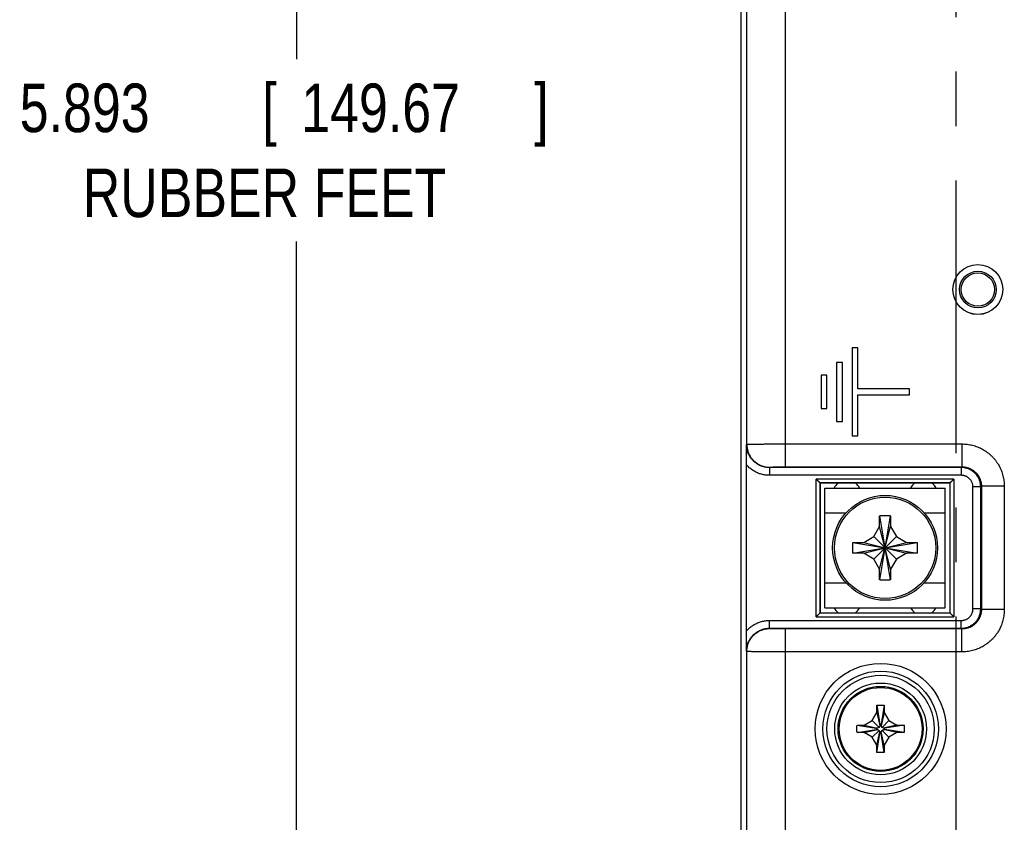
# Model space of a CAD drawing. Header units: inches. Extents: x 0 to 34, y 0 to 22.
# Tile 42 of 49: x 18.9 to 21.5, y 12.7 to 14.8. Entities that reach past the tile are written whole.
import ezdxf

# ---------------------------------------------------------------- set-up
doc = ezdxf.new("R2010")
doc.units = ezdxf.units.IN
doc.header["$LTSCALE"] = 1.87
doc.header["$MEASUREMENT"] = 0
doc.linetypes.add('CENTER', pattern=[0.6, 0.375, -0.075, 0.075, -0.075])
doc.layers.get('0').update_dxf_attribs({"linetype": 'CONTINUOUS'})
doc.layers.add('DEFAULT_1', color=7, linetype='CENTER')
doc.layers.add('DIMENSIONS', color=7, linetype='CONTINUOUS')
doc.styles.get("Standard").update_dxf_attribs({"font": 'txt', "width": 0.8})
doc.dimstyles.new('DIMSTYLE_1', dxfattribs={"dimtxt": 0.125, "dimasz": 0.1875, "dimexe": 0.18, "dimexo": 0.0625, "dimgap": 0.09, "dimtad": 0, "dimtih": 1, "dimtoh": 1, "dimdec": 3, "dimzin": 4, "dimdsep": 46, "dimtxsty": 'STANDARD', "dimblk": '_FILLED', "dimblk1": '_FILLED', "dimblk2": '_FILLED', "dimcen": 0.09, "dimadec": 0, "dimazin": 0, "dimtp": 0.01, "dimtm": 0.01, "dimtfac": 1, "dimtdec": 3, "dimtofl": 0, "dimtmove": 0, "dimatfit": 3, "dimldrblk": '_FILLED', "dimfxl": 1, "dimtolj": 1, "dimtzin": 4, "dimarcsym": 0})

# ---------------------------------------------------------------- blocks, each defined once
blk = doc.blocks.new('_FILLED')
at = {"color": 0, "linetype": 'BYBLOCK'}
blk.add_solid([(0, 0), (-1, 0.167), (-1, -0.167)], dxfattribs=at)
blk = doc.blocks.new('*D5')
at = {"layer": 'DIMENSIONS', "color": 2, "linetype": 'CONTINUOUS'}
for p, q in [((21.1698, 17.3466), (19.5333, 17.3466)), ((19.6583, 17.3466), (19.6583, 14.7115)), ((19.6583, 11.454), (19.6583, 14.2427)), ((21.1698, 11.454), (19.5333, 11.454))]:
    blk.add_line(p, q, dxfattribs=at)
at = {"layer": 'DIMENSIONS', "color": 2, "linetype": 'CONTINUOUS', "xscale": 0.1875, "yscale": 0.1875, "zscale": 0.1875}
for p, rotation in [((19.6583, 17.3466), 90), ((19.6583, 11.454), 270)]:
    blk.add_blockref('_FILLED', p, dxfattribs=dict(at, rotation=rotation))
at = {"layer": 'DIMENSIONS', "color": 2, "linetype": 'CONTINUOUS', "width": 0.8}
for s, p in [('[', (19.5708, 14.524)), (']', (20.2708, 14.524)), ('5.893', (18.9458, 14.524)), ('149.67', (19.6708, 14.524)), ('RUBBER FEET', (19.1083, 14.3052))]:
    blk.add_text(s, height=0.125, dxfattribs=at).set_placement(p)

msp = doc.modelspace()

# ---------------------------------------------------------------- linework, layer by layer
at = {"color": 7, "linetype": 'CONTINUOUS'}
for p, q in [((20.804, 12.5582), (20.804, 15.1158)), ((20.8185, 13.7205), (20.8185, 15.1206)), ((20.9184, 13.6626), (20.9184, 15.1215)), ((21.0897, 13.9685), (21.0897, 13.7425)), ((21.1047, 13.9685), (21.0897, 13.9685)), ((21.1047, 13.863), (21.1047, 13.9685)), ((21.0497, 13.9315), (21.0497, 13.7795)), ((21.0647, 13.9315), (21.0497, 13.9315)), ((21.0647, 13.7795), (21.0647, 13.9315)), ((21.0097, 13.8985), (21.0097, 13.8125)), ((21.0247, 13.8985), (21.0097, 13.8985)), ((21.0247, 13.8125), (21.0247, 13.8985)), ((21.2374, 13.863), (21.1047, 13.863)), ((21.1047, 13.7425), (21.1047, 13.848)), ((21.1047, 13.848), (21.2374, 13.848)), ((21.2374, 13.848), (21.2374, 13.863)), ((21.0097, 13.8125), (21.0247, 13.8125)), ((21.0497, 13.7795), (21.0647, 13.7795)), ((20.8177, 13.7197), (20.8185, 13.7205)), ((20.9184, 13.7216), (21.3726, 13.7216)), ((21.0897, 13.7425), (21.1047, 13.7425)), ((21.3726, 13.7216), (21.3726, 13.6626)), ((20.8172, 13.2401), (20.8172, 13.6678)), ((20.8767, 13.6608), (20.8774, 13.6615)), ((20.8767, 13.6608), (20.8767, 13.6408)), ((21.3708, 13.6608), (20.8767, 13.6608)), ((20.9184, 13.6626), (21.3726, 13.6626)), ((21.3726, 13.6626), (21.3708, 13.6608)), ((21.3708, 13.6608), (21.3708, 13.6408)), ((20.8171, 13.6213), (20.8172, 13.6213)), ((21.3708, 13.6408), (20.8767, 13.6408)), ((20.9971, 13.2768), (20.9971, 13.6311)), ((21.3514, 13.6311), (20.9971, 13.6311)), ((21.0071, 13.6211), (21.0075, 13.6207)), ((21.0071, 13.2868), (21.0071, 13.6211)), ((21.3414, 13.6211), (21.0071, 13.6211)), ((21.0075, 13.6207), (21.0075, 13.2872)), ((21.341, 13.6207), (21.0075, 13.6207)), ((21.341, 13.6207), (21.3414, 13.6211)), ((21.341, 13.6207), (21.341, 13.2872)), ((21.3414, 13.6211), (21.3414, 13.2868)), ((21.3514, 13.6311), (21.3514, 13.2768)), ((21.0195, 13.3001), (21.0195, 13.6081)), ((21.0195, 13.6081), (21.3295, 13.6081)), ((21.3295, 13.3001), (21.3295, 13.6081)), ((21.4008, 13.2971), (21.4008, 13.6108)), ((21.4208, 13.6108), (21.4008, 13.6108)), ((21.4226, 13.6126), (21.4208, 13.6108)), ((21.4208, 13.2971), (21.4208, 13.6108)), ((21.4226, 13.6126), (21.4226, 13.2953)), ((21.4816, 13.6126), (21.4226, 13.6126)), ((21.4816, 13.6126), (21.4816, 13.2953)), ((21.0195, 13.5441), (21.0739, 13.5441)), ((21.2752, 13.5441), (21.3295, 13.5441)), ((21.1605, 13.5091), (21.1605, 13.5359)), ((21.1885, 13.3714), (21.1606, 13.5368)), ((21.1606, 13.3714), (21.1885, 13.5368)), ((21.1885, 13.5359), (21.1885, 13.5091)), ((21.1455, 13.4831), (21.1605, 13.5091)), ((21.1885, 13.3991), (21.1605, 13.5091)), ((21.1605, 13.3991), (21.1885, 13.5091)), ((21.1885, 13.5091), (21.2035, 13.4831)), ((21.0918, 13.4681), (21.2572, 13.4402)), ((21.0918, 13.4402), (21.2572, 13.4681)), ((21.0927, 13.4681), (21.1195, 13.4681)), ((21.1195, 13.4681), (21.1455, 13.4831)), ((21.1195, 13.4681), (21.2295, 13.4401)), ((21.1195, 13.4401), (21.2295, 13.4681)), ((21.1455, 13.4831), (21.2035, 13.4251)), ((21.1455, 13.4251), (21.2035, 13.4831)), ((21.2035, 13.4831), (21.2295, 13.4681)), ((21.2295, 13.4681), (21.2563, 13.4681)), ((21.1195, 13.4401), (21.0927, 13.4401)), ((21.1455, 13.4251), (21.1195, 13.4401)), ((21.2295, 13.4401), (21.2035, 13.4251)), ((21.2563, 13.4401), (21.2295, 13.4401)), ((21.1605, 13.3991), (21.1455, 13.4251)), ((21.2035, 13.4251), (21.1885, 13.3991)), ((21.1605, 13.3723), (21.1605, 13.3991)), ((21.1885, 13.3991), (21.1885, 13.3723)), ((21.0195, 13.3641), (21.0739, 13.3641)), ((21.2752, 13.3641), (21.3295, 13.3641)), ((21.0195, 13.3001), (21.3295, 13.3001)), ((21.4208, 13.2971), (21.4008, 13.2971)), ((21.4226, 13.2953), (21.4208, 13.2971)), ((21.4816, 13.2953), (21.4226, 13.2953)), ((20.8171, 13.2866), (20.8172, 13.2866)), ((20.8767, 13.2471), (20.8767, 13.2671)), ((20.8767, 13.2671), (21.3708, 13.2671)), ((20.9971, 13.2768), (21.3514, 13.2768)), ((21.0075, 13.2872), (21.0071, 13.2868)), ((21.0071, 13.2868), (21.3414, 13.2868)), ((21.0075, 13.2872), (21.341, 13.2872)), ((21.341, 13.2872), (21.3414, 13.2868)), ((21.3708, 13.2471), (21.3708, 13.2671)), ((20.8774, 13.2464), (20.8767, 13.2471)), ((20.8767, 13.2471), (21.3708, 13.2471)), ((20.9184, 12.3724), (20.9184, 13.2453)), ((21.3726, 13.2453), (20.9184, 13.2453)), ((21.3726, 13.2453), (21.3708, 13.2471)), ((21.3726, 13.1863), (21.3726, 13.2453)), ((20.8185, 13.1874), (20.8177, 13.1881)), ((20.8185, 12.4325), (20.8185, 13.1874)), ((21.3726, 13.1863), (20.9184, 13.1863)), ((21.1535, 13.0301), (21.1535, 13.0484)), ((21.1536, 13.049), (21.1613, 12.9992)), ((21.1725, 13.049), (21.1648, 12.9992)), ((21.1725, 13.0484), (21.1725, 13.0301)), ((21.121, 12.9976), (21.1416, 13.0095)), ((21.1416, 13.0095), (21.1535, 13.0301)), ((21.1416, 13.0095), (21.1591, 12.992)), ((21.1535, 13.0301), (21.1613, 12.9958)), ((21.1725, 13.0301), (21.1648, 12.9958)), ((21.1844, 13.0095), (21.1669, 12.992)), ((21.1725, 13.0301), (21.1844, 13.0095)), ((21.1844, 13.0095), (21.205, 12.9976)), ((21.1022, 12.9976), (21.1519, 12.9898)), ((21.1022, 12.9786), (21.1519, 12.9864)), ((21.1028, 12.9976), (21.121, 12.9976)), ((21.121, 12.9976), (21.1554, 12.9898)), ((21.121, 12.9786), (21.1554, 12.9864)), ((21.1416, 12.9667), (21.1591, 12.9842)), ((21.1519, 12.9898), (21.1519, 12.9864)), ((21.1554, 12.9898), (21.1519, 12.9898)), ((21.1519, 12.9864), (21.1554, 12.9864)), ((21.1591, 12.992), (21.1554, 12.9898)), ((21.1554, 12.9864), (21.1591, 12.9842)), ((21.1613, 12.9958), (21.1591, 12.992)), ((21.1591, 12.9842), (21.1613, 12.9804)), ((21.1613, 12.9992), (21.1613, 12.9958)), ((21.1648, 12.9992), (21.1613, 12.9992)), ((21.1648, 12.9958), (21.1648, 12.9992)), ((21.1669, 12.992), (21.1648, 12.9958)), ((21.1648, 12.9804), (21.1669, 12.9842)), ((21.1707, 12.9898), (21.1669, 12.992)), ((21.1669, 12.9842), (21.1707, 12.9864)), ((21.1844, 12.9667), (21.1669, 12.9842)), ((21.205, 12.9976), (21.1707, 12.9898)), ((21.1742, 12.9898), (21.1707, 12.9898)), ((21.205, 12.9786), (21.1707, 12.9864)), ((21.1707, 12.9864), (21.1742, 12.9864)), ((21.2239, 12.9976), (21.1742, 12.9898)), ((21.1742, 12.9864), (21.1742, 12.9898)), ((21.2239, 12.9786), (21.1742, 12.9864)), ((21.205, 12.9976), (21.2233, 12.9976)), ((21.121, 12.9786), (21.1028, 12.9786)), ((21.1416, 12.9667), (21.121, 12.9786)), ((21.1535, 12.9461), (21.1416, 12.9667)), ((21.1535, 12.9461), (21.1613, 12.9804)), ((21.1536, 12.9273), (21.1613, 12.977)), ((21.1613, 12.9804), (21.1613, 12.977)), ((21.1613, 12.977), (21.1648, 12.977)), ((21.1725, 12.9461), (21.1648, 12.9804)), ((21.1648, 12.977), (21.1648, 12.9804)), ((21.1725, 12.9273), (21.1648, 12.977)), ((21.1844, 12.9667), (21.1725, 12.9461)), ((21.205, 12.9786), (21.1844, 12.9667)), ((21.2233, 12.9786), (21.205, 12.9786)), ((21.1535, 12.9278), (21.1535, 12.9461)), ((21.1725, 12.9461), (21.1725, 12.9278))]:
    msp.add_line(p, q, dxfattribs=at)
for centre, radius in [((21.4135, 14.1188), 0.0642), ((21.4135, 14.1188), 0.0641), ((21.4135, 14.1188), 0.0472), ((21.4135, 14.1188), 0.0429), ((21.1745, 13.4541), 0.135), ((21.1745, 13.4541), 0.1304), ((21.163, 12.9881), 0.1687), ((21.163, 12.9881), 0.1487), ((21.163, 12.9881), 0.1381), ((21.163, 12.9881), 0.1181), ((21.163, 12.9881), 0.1095), ((21.163, 12.9881), 0.1067)]:
    msp.add_circle(centre, radius, dxfattribs=at)
for centre, start, end in [((21.076, 13.5921), 128.4068, 154.001), ((21.076, 13.5921), 26.0229, 51.5893), ((21.273, 13.5921), 128.4107, 153.9771), ((21.273, 13.5921), 25.999, 51.5932), ((21.076, 13.3161), 205.999, 232.446), ((21.076, 13.3161), 307.5938, 333.9771), ((21.273, 13.3161), 206.0229, 232.4062), ((21.273, 13.3161), 307.554, 334.001)]:
    msp.add_arc(centre, 0.0365, start, end, dxfattribs=at)
for points, knots in [([(20.8172, 13.6678), (20.8172, 13.6691), (20.8172, 13.6717), (20.8172, 13.6758), (20.8172, 13.6804), (20.8173, 13.6854), (20.8173, 13.691), (20.8174, 13.6972), (20.8175, 13.7041), (20.8176, 13.7117), (20.8177, 13.717), (20.8177, 13.7197)], [0, 0, 0, 0, 0.072936, 0.152345, 0.239213, 0.335068, 0.441929, 0.561405, 0.694246, 0.840652, 1, 1, 1, 1]), ([(20.8767, 13.6608), (20.8753, 13.6608), (20.8725, 13.6609), (20.8683, 13.6613), (20.8641, 13.6621), (20.86, 13.6631), (20.856, 13.6644), (20.8521, 13.6661), (20.8484, 13.6679), (20.8447, 13.6701), (20.8413, 13.6725), (20.838, 13.6751), (20.8349, 13.678), (20.8321, 13.6811), (20.8294, 13.6844), (20.827, 13.6878), (20.8249, 13.6914), (20.823, 13.6952), (20.8214, 13.6991), (20.82, 13.7031), (20.819, 13.7072), (20.8182, 13.7113), (20.8178, 13.7155), (20.8177, 13.7183), (20.8177, 13.7197)], [0, 0, 0, 0, 0.045516, 0.090979, 0.136435, 0.181926, 0.227411, 0.272851, 0.318303, 0.363789, 0.409181, 0.454533, 0.499976, 0.545436, 0.590828, 0.636248, 0.681732, 0.727209, 0.772668, 0.818137, 0.863633, 0.909105, 0.954536, 1, 1, 1, 1]), ([(20.8185, 13.7205), (20.8186, 13.7206), (20.819, 13.7206), (20.8197, 13.7207), (20.8209, 13.7207), (20.8225, 13.7208), (20.8245, 13.7208), (20.8269, 13.7209), (20.8297, 13.721), (20.8328, 13.721), (20.8363, 13.7211), (20.8401, 13.7211), (20.8443, 13.7212), (20.8487, 13.7212), (20.8535, 13.7213), (20.8585, 13.7213), (20.8638, 13.7214), (20.8692, 13.7214), (20.8749, 13.7214), (20.8808, 13.7215), (20.8868, 13.7215), (20.893, 13.7215), (20.8993, 13.7215), (20.9056, 13.7215), (20.912, 13.7215), (20.9163, 13.7216), (20.9184, 13.7216)], [0, 0, 0, 0, 0.003822, 0.011744, 0.023734, 0.039742, 0.059739, 0.083653, 0.111337, 0.142684, 0.177601, 0.215953, 0.257523, 0.30211, 0.349591, 0.399828, 0.45257, 0.507527, 0.564496, 0.62331, 0.68374, 0.745398, 0.808019, 0.8715, 0.935628, 1, 1, 1, 1]), ([(20.8185, 13.7205), (20.8185, 13.7191), (20.8186, 13.7163), (20.819, 13.7121), (20.8198, 13.708), (20.8208, 13.7039), (20.8221, 13.6999), (20.8237, 13.696), (20.8256, 13.6922), (20.8278, 13.6886), (20.8302, 13.6851), (20.8328, 13.6819), (20.8357, 13.6788), (20.8388, 13.6759), (20.8421, 13.6733), (20.8455, 13.6709), (20.8492, 13.6687), (20.8529, 13.6668), (20.8568, 13.6652), (20.8608, 13.6639), (20.8649, 13.6628), (20.869, 13.6621), (20.8732, 13.6616), (20.876, 13.6615), (20.8774, 13.6615)], [0, 0, 0, 0, 0.045446, 0.090894, 0.136345, 0.181797, 0.227251, 0.272707, 0.318165, 0.363623, 0.409083, 0.454543, 0.500004, 0.545464, 0.590924, 0.636384, 0.681842, 0.727299, 0.772755, 0.818208, 0.863659, 0.909109, 0.954555, 1, 1, 1, 1]), ([(21.3726, 13.7216), (21.3749, 13.7216), (21.3794, 13.7214), (21.3863, 13.7208), (21.393, 13.7197), (21.3997, 13.7182), (21.4063, 13.7163), (21.4127, 13.714), (21.419, 13.7113), (21.4251, 13.7081), (21.431, 13.7047), (21.4367, 13.7008), (21.4421, 13.6966), (21.4472, 13.6921), (21.4521, 13.6872), (21.4566, 13.6821), (21.4608, 13.6767), (21.4647, 13.671), (21.4681, 13.6651), (21.4713, 13.659), (21.474, 13.6527), (21.4763, 13.6463), (21.4782, 13.6397), (21.4797, 13.633), (21.4808, 13.6263), (21.4814, 13.6194), (21.4816, 13.6149), (21.4816, 13.6126)], [0, 0, 0, 0, 0.039961, 0.079912, 0.119926, 0.159962, 0.199934, 0.239897, 0.279958, 0.320039, 0.359991, 0.399917, 0.439961, 0.480014, 0.519969, 0.559909, 0.599945, 0.64001, 0.679954, 0.719889, 0.759953, 0.800032, 0.840018, 0.879979, 0.920015, 0.960072, 1, 1, 1, 1]), ([(20.8767, 13.6408), (20.8749, 13.6408), (20.8715, 13.6409), (20.8663, 13.6414), (20.8612, 13.6423), (20.8561, 13.6434), (20.8512, 13.6449), (20.8463, 13.6468), (20.8416, 13.6489), (20.8371, 13.6514), (20.8327, 13.6541), (20.8285, 13.6571), (20.8245, 13.6604), (20.8207, 13.664), (20.8183, 13.6665), (20.8172, 13.6678)], [0, 0, 0, 0, 0.077494, 0.154433, 0.231144, 0.308014, 0.384962, 0.461696, 0.538489, 0.615521, 0.692495, 0.769229, 0.845943, 0.922888, 1, 1, 1, 1]), ([(20.8774, 13.6615), (20.8775, 13.6616), (20.8778, 13.6616), (20.8782, 13.6617), (20.879, 13.6618), (20.88, 13.6619), (20.8813, 13.662), (20.8828, 13.662), (20.8846, 13.6621), (20.8865, 13.6622), (20.8887, 13.6622), (20.8911, 13.6623), (20.8936, 13.6624), (20.8964, 13.6624), (20.8992, 13.6624), (20.9022, 13.6625), (20.9053, 13.6625), (20.9085, 13.6625), (20.9118, 13.6626), (20.9151, 13.6626), (20.9173, 13.6626), (20.9184, 13.6626)], [0, 0, 0, 0, 0.005941, 0.018163, 0.036725, 0.061656, 0.092779, 0.129793, 0.172585, 0.220937, 0.274298, 0.332304, 0.39488, 0.461541, 0.531567, 0.604634, 0.680444, 0.758236, 0.83747, 0.918193, 1, 1, 1, 1]), ([(21.4208, 13.6108), (21.4208, 13.612), (21.4207, 13.6145), (21.4203, 13.6182), (21.4196, 13.6219), (21.4186, 13.6255), (21.4174, 13.6291), (21.4159, 13.6325), (21.4141, 13.6358), (21.4121, 13.639), (21.4099, 13.642), (21.4075, 13.6448), (21.4048, 13.6475), (21.402, 13.6499), (21.399, 13.6521), (21.3958, 13.6541), (21.3925, 13.6559), (21.3891, 13.6574), (21.3855, 13.6586), (21.3819, 13.6596), (21.3783, 13.6603), (21.3745, 13.6607), (21.372, 13.6608), (21.3708, 13.6608)], [0, 0, 0, 0, 0.047696, 0.095275, 0.142811, 0.19044, 0.238116, 0.28572, 0.333331, 0.380994, 0.428686, 0.476264, 0.523756, 0.571332, 0.619027, 0.6667, 0.714291, 0.761862, 0.809524, 0.857174, 0.904743, 0.952327, 1, 1, 1, 1]), ([(21.3726, 13.6626), (21.3738, 13.6626), (21.3763, 13.6625), (21.3801, 13.6621), (21.3837, 13.6614), (21.3874, 13.6604), (21.3909, 13.6592), (21.3943, 13.6577), (21.3976, 13.6559), (21.4008, 13.6539), (21.4038, 13.6517), (21.4066, 13.6493), (21.4093, 13.6466), (21.4117, 13.6438), (21.414, 13.6408), (21.4159, 13.6376), (21.4177, 13.6343), (21.4192, 13.6309), (21.4204, 13.6274), (21.4214, 13.6237), (21.4221, 13.6201), (21.4225, 13.6163), (21.4226, 13.6138), (21.4226, 13.6126)], [0, 0, 0, 0, 0.047659, 0.095286, 0.142961, 0.19063, 0.238254, 0.285876, 0.333493, 0.381077, 0.428658, 0.47624, 0.523813, 0.571399, 0.618999, 0.666567, 0.714142, 0.761778, 0.809409, 0.857022, 0.904688, 0.952401, 1, 1, 1, 1]), ([(21.0071, 13.6211), (21.007, 13.6211), (21.007, 13.6212), (21.0068, 13.6213), (21.0066, 13.6215), (21.0063, 13.6218), (21.0059, 13.6223), (21.0054, 13.6228), (21.0047, 13.6234), (21.004, 13.6242), (21.0031, 13.6251), (21.0021, 13.6261), (21.0009, 13.6272), (20.9997, 13.6284), (20.9984, 13.6297), (20.9975, 13.6306), (20.9971, 13.6311)], [0, 0, 0, 0, 0.005505, 0.019072, 0.041101, 0.072204, 0.113175, 0.16492, 0.228363, 0.304296, 0.39319, 0.494966, 0.608777, 0.732854, 0.864451, 1, 1, 1, 1]), ([(21.3414, 13.6211), (21.3414, 13.6211), (21.3414, 13.6212), (21.3416, 13.6213), (21.3418, 13.6215), (21.3421, 13.6218), (21.3425, 13.6223), (21.343, 13.6228), (21.3437, 13.6234), (21.3444, 13.6242), (21.3453, 13.6251), (21.3463, 13.6261), (21.3475, 13.6272), (21.3487, 13.6284), (21.35, 13.6297), (21.3509, 13.6306), (21.3514, 13.6311)], [0, 0, 0, 0, 0.005505, 0.019072, 0.041101, 0.072204, 0.113175, 0.16492, 0.228363, 0.304296, 0.39319, 0.494966, 0.608777, 0.732854, 0.864451, 1, 1, 1, 1]), ([(21.4008, 13.6108), (21.4008, 13.6117), (21.4007, 13.6134), (21.4004, 13.616), (21.3998, 13.6186), (21.399, 13.6211), (21.398, 13.6235), (21.3968, 13.6258), (21.3954, 13.628), (21.3938, 13.6301), (21.392, 13.632), (21.3901, 13.6338), (21.388, 13.6354), (21.3858, 13.6368), (21.3835, 13.638), (21.3811, 13.639), (21.3786, 13.6398), (21.376, 13.6404), (21.3734, 13.6407), (21.3717, 13.6408), (21.3708, 13.6408)], [0, 0, 0, 0, 0.056083, 0.111626, 0.166999, 0.22256, 0.278071, 0.333461, 0.38905, 0.444732, 0.50012, 0.555476, 0.611122, 0.66674, 0.722151, 0.777628, 0.833184, 0.888604, 0.944109, 1, 1, 1, 1]), ([(21.1605, 13.5359), (21.1605, 13.536), (21.1605, 13.5362), (21.1606, 13.5365), (21.1606, 13.5367), (21.1606, 13.5368)], [0, 0, 0, 0, 0.333616, 0.66695, 1, 1, 1, 1]), ([(21.1606, 13.5368), (21.1621, 13.5369), (21.1652, 13.537), (21.1699, 13.5371), (21.173, 13.5371), (21.1745, 13.5371)], [0, 0, 0, 0, 0.333031, 0.666412, 1, 1, 1, 1]), ([(21.1745, 13.5371), (21.1761, 13.5371), (21.1792, 13.5371), (21.1838, 13.537), (21.1869, 13.5369), (21.1885, 13.5368)], [0, 0, 0, 0, 0.333597, 0.66698, 1, 1, 1, 1]), ([(21.1885, 13.5368), (21.1885, 13.5367), (21.1885, 13.5365), (21.1885, 13.5362), (21.1885, 13.536), (21.1885, 13.5359)], [0, 0, 0, 0, 0.33305, 0.666384, 1, 1, 1, 1]), ([(21.0918, 13.4402), (21.0917, 13.442), (21.0916, 13.4457), (21.0915, 13.4513), (21.0915, 13.4569), (21.0916, 13.4625), (21.0917, 13.4662), (21.0918, 13.4681)], [0, 0, 0, 0, 0.199847, 0.399924, 0.600076, 0.800153, 1, 1, 1, 1]), ([(21.0918, 13.4681), (21.0919, 13.4681), (21.0921, 13.4681), (21.0924, 13.4681), (21.0926, 13.4681), (21.0927, 13.4681)], [0, 0, 0, 0, 0.33305, 0.666384, 1, 1, 1, 1]), ([(21.2563, 13.4681), (21.2564, 13.4681), (21.2566, 13.4681), (21.2569, 13.4681), (21.2571, 13.4681), (21.2572, 13.4681)], [0, 0, 0, 0, 0.333616, 0.66695, 1, 1, 1, 1]), ([(21.2572, 13.4681), (21.2573, 13.4662), (21.2574, 13.4625), (21.2575, 13.4569), (21.2575, 13.4513), (21.2574, 13.4457), (21.2573, 13.442), (21.2572, 13.4402)], [0, 0, 0, 0, 0.199847, 0.399924, 0.600076, 0.800153, 1, 1, 1, 1]), ([(21.0927, 13.4401), (21.0926, 13.4401), (21.0924, 13.4401), (21.0921, 13.4401), (21.0919, 13.4401), (21.0918, 13.4402)], [0, 0, 0, 0, 0.333616, 0.66695, 1, 1, 1, 1]), ([(21.2572, 13.4402), (21.2571, 13.4401), (21.2569, 13.4401), (21.2566, 13.4401), (21.2564, 13.4401), (21.2563, 13.4401)], [0, 0, 0, 0, 0.33305, 0.666384, 1, 1, 1, 1]), ([(21.1606, 13.3714), (21.1606, 13.3715), (21.1606, 13.3717), (21.1605, 13.372), (21.1605, 13.3722), (21.1605, 13.3723)], [0, 0, 0, 0, 0.33305, 0.666384, 1, 1, 1, 1]), ([(21.1745, 13.3711), (21.173, 13.3711), (21.1699, 13.3711), (21.1652, 13.3712), (21.1621, 13.3713), (21.1606, 13.3714)], [0, 0, 0, 0, 0.333597, 0.66698, 1, 1, 1, 1]), ([(21.1885, 13.3714), (21.1869, 13.3713), (21.1838, 13.3712), (21.1792, 13.3711), (21.1761, 13.3711), (21.1745, 13.3711)], [0, 0, 0, 0, 0.333031, 0.666412, 1, 1, 1, 1]), ([(21.1885, 13.3723), (21.1885, 13.3722), (21.1885, 13.372), (21.1885, 13.3717), (21.1885, 13.3715), (21.1885, 13.3714)], [0, 0, 0, 0, 0.333616, 0.66695, 1, 1, 1, 1]), ([(21.3708, 13.2671), (21.3717, 13.2671), (21.3734, 13.2672), (21.376, 13.2675), (21.3786, 13.2681), (21.3811, 13.2689), (21.3835, 13.2699), (21.3858, 13.2711), (21.388, 13.2725), (21.3901, 13.2741), (21.392, 13.2759), (21.3938, 13.2778), (21.3954, 13.2799), (21.3968, 13.2821), (21.398, 13.2844), (21.399, 13.2868), (21.3998, 13.2893), (21.4004, 13.2919), (21.4007, 13.2945), (21.4008, 13.2962), (21.4008, 13.2971)], [0, 0, 0, 0, 0.056083, 0.111626, 0.166999, 0.22256, 0.278071, 0.333461, 0.38905, 0.444732, 0.50012, 0.555476, 0.611122, 0.66674, 0.722151, 0.777628, 0.833184, 0.888604, 0.944109, 1, 1, 1, 1]), ([(21.3708, 13.2471), (21.372, 13.2471), (21.3745, 13.2472), (21.3783, 13.2476), (21.3819, 13.2483), (21.3855, 13.2493), (21.3891, 13.2505), (21.3925, 13.252), (21.3958, 13.2538), (21.399, 13.2558), (21.402, 13.258), (21.4048, 13.2604), (21.4075, 13.2631), (21.4099, 13.2659), (21.4121, 13.2689), (21.4141, 13.2721), (21.4159, 13.2754), (21.4174, 13.2788), (21.4186, 13.2823), (21.4196, 13.286), (21.4203, 13.2896), (21.4207, 13.2933), (21.4208, 13.2958), (21.4208, 13.2971)], [0, 0, 0, 0, 0.047696, 0.095275, 0.142811, 0.19044, 0.238116, 0.28572, 0.333331, 0.380994, 0.428686, 0.476264, 0.523756, 0.571332, 0.619027, 0.6667, 0.714291, 0.761862, 0.809524, 0.857174, 0.904743, 0.952327, 1, 1, 1, 1]), ([(21.4816, 13.2953), (21.4816, 13.293), (21.4814, 13.2884), (21.4808, 13.2816), (21.4797, 13.2749), (21.4782, 13.2682), (21.4763, 13.2616), (21.474, 13.2552), (21.4713, 13.2489), (21.4682, 13.2428), (21.4647, 13.2369), (21.4608, 13.2312), (21.4566, 13.2258), (21.4521, 13.2206), (21.4472, 13.2158), (21.4421, 13.2113), (21.4367, 13.2071), (21.431, 13.2032), (21.4251, 13.1997), (21.419, 13.1966), (21.4127, 13.1939), (21.4063, 13.1916), (21.3997, 13.1897), (21.393, 13.1882), (21.3863, 13.1871), (21.3794, 13.1865), (21.3749, 13.1863), (21.3726, 13.1863)], [0, 0, 0, 0, 0.039961, 0.079912, 0.119926, 0.159962, 0.199934, 0.239897, 0.279958, 0.320039, 0.359991, 0.399917, 0.439961, 0.480014, 0.519969, 0.559909, 0.599945, 0.64001, 0.679954, 0.719889, 0.759953, 0.800032, 0.840018, 0.879979, 0.920015, 0.960072, 1, 1, 1, 1]), ([(21.4226, 13.2953), (21.4226, 13.294), (21.4225, 13.2915), (21.4221, 13.2878), (21.4214, 13.2841), (21.4204, 13.2805), (21.4192, 13.277), (21.4177, 13.2736), (21.4159, 13.2703), (21.414, 13.2671), (21.4117, 13.2641), (21.4093, 13.2612), (21.4066, 13.2586), (21.4038, 13.2562), (21.4008, 13.2539), (21.3976, 13.2519), (21.3943, 13.2502), (21.3909, 13.2487), (21.3874, 13.2475), (21.3837, 13.2465), (21.3801, 13.2458), (21.3763, 13.2454), (21.3738, 13.2453), (21.3726, 13.2453)], [0, 0, 0, 0, 0.047659, 0.095286, 0.142961, 0.19063, 0.238254, 0.285876, 0.333493, 0.381077, 0.428658, 0.47624, 0.523813, 0.571399, 0.618999, 0.666567, 0.714142, 0.761778, 0.809409, 0.857022, 0.904688, 0.952401, 1, 1, 1, 1]), ([(20.8172, 13.2401), (20.8183, 13.2414), (20.8207, 13.2439), (20.8245, 13.2475), (20.8285, 13.2507), (20.8327, 13.2538), (20.8371, 13.2565), (20.8416, 13.259), (20.8464, 13.2611), (20.8512, 13.2629), (20.8562, 13.2644), (20.8612, 13.2656), (20.8663, 13.2665), (20.8715, 13.267), (20.8749, 13.2671), (20.8767, 13.2671)], [0, 0, 0, 0, 0.077106, 0.154063, 0.230788, 0.30752, 0.384492, 0.46153, 0.538329, 0.615065, 0.692016, 0.7689, 0.845627, 0.922556, 1, 1, 1, 1]), ([(21.0071, 13.2868), (21.007, 13.2868), (21.007, 13.2867), (21.0068, 13.2866), (21.0066, 13.2863), (21.0063, 13.286), (21.0059, 13.2856), (21.0054, 13.2851), (21.0047, 13.2845), (21.004, 13.2837), (21.0031, 13.2828), (21.0021, 13.2818), (21.0009, 13.2807), (20.9997, 13.2794), (20.9984, 13.2781), (20.9975, 13.2772), (20.9971, 13.2768)], [0, 0, 0, 0, 0.005505, 0.019072, 0.041101, 0.072204, 0.113175, 0.16492, 0.228363, 0.304296, 0.39319, 0.494966, 0.608777, 0.732854, 0.864451, 1, 1, 1, 1]), ([(21.3414, 13.2868), (21.3414, 13.2868), (21.3414, 13.2867), (21.3416, 13.2866), (21.3418, 13.2863), (21.3421, 13.286), (21.3425, 13.2856), (21.343, 13.2851), (21.3437, 13.2845), (21.3444, 13.2837), (21.3453, 13.2828), (21.3463, 13.2818), (21.3475, 13.2807), (21.3487, 13.2794), (21.35, 13.2781), (21.3509, 13.2772), (21.3514, 13.2768)], [0, 0, 0, 0, 0.005505, 0.019072, 0.041101, 0.072204, 0.113175, 0.16492, 0.228363, 0.304296, 0.39319, 0.494966, 0.608777, 0.732854, 0.864451, 1, 1, 1, 1]), ([(20.8177, 13.1881), (20.8177, 13.1909), (20.8176, 13.1962), (20.8175, 13.2038), (20.8174, 13.2107), (20.8173, 13.2169), (20.8173, 13.2225), (20.8172, 13.2275), (20.8172, 13.232), (20.8172, 13.2362), (20.8172, 13.2388), (20.8172, 13.2401)], [0, 0, 0, 0, 0.15931, 0.305711, 0.438561, 0.558044, 0.664911, 0.760771, 0.847648, 0.927062, 1, 1, 1, 1]), ([(20.8177, 13.1881), (20.8177, 13.1895), (20.8178, 13.1923), (20.8182, 13.1965), (20.819, 13.2007), (20.82, 13.2048), (20.8214, 13.2088), (20.823, 13.2127), (20.8249, 13.2164), (20.827, 13.2201), (20.8294, 13.2235), (20.8321, 13.2268), (20.8349, 13.2299), (20.838, 13.2327), (20.8413, 13.2354), (20.8447, 13.2378), (20.8484, 13.2399), (20.8521, 13.2418), (20.856, 13.2434), (20.86, 13.2448), (20.8641, 13.2458), (20.8683, 13.2466), (20.8725, 13.247), (20.8753, 13.2471), (20.8767, 13.2471)], [0, 0, 0, 0, 0.04547, 0.090903, 0.136372, 0.181867, 0.227338, 0.272795, 0.31827, 0.363754, 0.40917, 0.454557, 0.500014, 0.545459, 0.590817, 0.636213, 0.681699, 0.727153, 0.772594, 0.818078, 0.86357, 0.909029, 0.95449, 1, 1, 1, 1]), ([(20.8185, 13.1874), (20.8185, 13.1888), (20.8186, 13.1916), (20.819, 13.1958), (20.8198, 13.1999), (20.8208, 13.204), (20.8221, 13.208), (20.8237, 13.2119), (20.8256, 13.2157), (20.8278, 13.2193), (20.8302, 13.2227), (20.8328, 13.226), (20.8357, 13.2291), (20.8388, 13.232), (20.8421, 13.2346), (20.8455, 13.237), (20.8492, 13.2392), (20.8529, 13.2411), (20.8568, 13.2427), (20.8608, 13.244), (20.8649, 13.245), (20.869, 13.2458), (20.8732, 13.2462), (20.876, 13.2464), (20.8774, 13.2464)], [0, 0, 0, 0, 0.045446, 0.090894, 0.136345, 0.181797, 0.227251, 0.272707, 0.318165, 0.363623, 0.409083, 0.454543, 0.500004, 0.545464, 0.590924, 0.636384, 0.681842, 0.727299, 0.772755, 0.818208, 0.863659, 0.909109, 0.954555, 1, 1, 1, 1]), ([(20.9184, 13.2453), (20.9173, 13.2453), (20.9151, 13.2453), (20.9118, 13.2453), (20.9085, 13.2453), (20.9053, 13.2454), (20.9022, 13.2454), (20.8992, 13.2454), (20.8964, 13.2455), (20.8936, 13.2455), (20.8911, 13.2456), (20.8887, 13.2456), (20.8865, 13.2457), (20.8846, 13.2458), (20.8828, 13.2458), (20.8813, 13.2459), (20.88, 13.246), (20.879, 13.2461), (20.8782, 13.2462), (20.8778, 13.2462), (20.8775, 13.2463), (20.8774, 13.2464)], [0, 0, 0, 0, 0.081807, 0.16253, 0.241764, 0.319556, 0.395366, 0.468433, 0.538459, 0.60512, 0.667696, 0.725702, 0.779063, 0.827415, 0.870207, 0.907221, 0.938344, 0.963275, 0.981837, 0.994059, 1, 1, 1, 1]), ([(20.9184, 13.1863), (20.9163, 13.1863), (20.912, 13.1863), (20.9056, 13.1863), (20.8993, 13.1863), (20.893, 13.1864), (20.8868, 13.1864), (20.8808, 13.1864), (20.8749, 13.1864), (20.8692, 13.1865), (20.8638, 13.1865), (20.8585, 13.1865), (20.8535, 13.1866), (20.8487, 13.1866), (20.8443, 13.1867), (20.8401, 13.1867), (20.8363, 13.1868), (20.8328, 13.1868), (20.8297, 13.1869), (20.8269, 13.187), (20.8245, 13.187), (20.8225, 13.1871), (20.8209, 13.1872), (20.8197, 13.1872), (20.819, 13.1873), (20.8186, 13.1873), (20.8185, 13.1874)], [0, 0, 0, 0, 0.064372, 0.1285, 0.191981, 0.254602, 0.31626, 0.37669, 0.435504, 0.492473, 0.54743, 0.600172, 0.650409, 0.69789, 0.742477, 0.784047, 0.822399, 0.857316, 0.888663, 0.916347, 0.940261, 0.960258, 0.976266, 0.988256, 0.996178, 1, 1, 1, 1]), ([(21.1535, 13.0484), (21.1535, 13.0484), (21.1535, 13.0486), (21.1535, 13.0488), (21.1535, 13.0489), (21.1536, 13.049)], [0, 0, 0, 0, 0.33355, 0.666883, 1, 1, 1, 1]), ([(21.1536, 13.049), (21.1551, 13.049), (21.1583, 13.0491), (21.163, 13.0491), (21.1678, 13.0491), (21.1709, 13.049), (21.1725, 13.049)], [0, 0, 0, 0, 0.249813, 0.5, 0.750187, 1, 1, 1, 1]), ([(21.1725, 13.049), (21.1725, 13.0489), (21.1725, 13.0488), (21.1725, 13.0486), (21.1725, 13.0484), (21.1725, 13.0484)], [0, 0, 0, 0, 0.333117, 0.66645, 1, 1, 1, 1]), ([(21.102, 12.9881), (21.102, 12.9892), (21.102, 12.9913), (21.1021, 12.9944), (21.1021, 12.9965), (21.1022, 12.9976)], [0, 0, 0, 0, 0.333651, 0.66705, 1, 1, 1, 1]), ([(21.1022, 12.9786), (21.1021, 12.9797), (21.1021, 12.9818), (21.102, 12.9849), (21.102, 12.987), (21.102, 12.9881)], [0, 0, 0, 0, 0.332959, 0.666356, 1, 1, 1, 1]), ([(21.1022, 12.9976), (21.1022, 12.9976), (21.1024, 12.9976), (21.1026, 12.9976), (21.1027, 12.9976), (21.1028, 12.9976)], [0, 0, 0, 0, 0.333117, 0.66645, 1, 1, 1, 1]), ([(21.2233, 12.9976), (21.2234, 12.9976), (21.2235, 12.9976), (21.2237, 12.9976), (21.2238, 12.9976), (21.2239, 12.9976)], [0, 0, 0, 0, 0.33355, 0.666883, 1, 1, 1, 1]), ([(21.2239, 12.9976), (21.2239, 12.9965), (21.224, 12.9944), (21.224, 12.9913), (21.224, 12.9892), (21.224, 12.9881)], [0, 0, 0, 0, 0.332959, 0.666356, 1, 1, 1, 1]), ([(21.224, 12.9881), (21.224, 12.987), (21.224, 12.9849), (21.224, 12.9818), (21.2239, 12.9797), (21.2239, 12.9786)], [0, 0, 0, 0, 0.333651, 0.66705, 1, 1, 1, 1]), ([(21.1028, 12.9786), (21.1027, 12.9786), (21.1026, 12.9786), (21.1024, 12.9786), (21.1022, 12.9786), (21.1022, 12.9786)], [0, 0, 0, 0, 0.33355, 0.666883, 1, 1, 1, 1]), ([(21.2239, 12.9786), (21.2238, 12.9786), (21.2237, 12.9786), (21.2235, 12.9786), (21.2234, 12.9786), (21.2233, 12.9786)], [0, 0, 0, 0, 0.333117, 0.66645, 1, 1, 1, 1]), ([(21.1536, 12.9273), (21.1535, 12.9273), (21.1535, 12.9275), (21.1535, 12.9276), (21.1535, 12.9278), (21.1535, 12.9278)], [0, 0, 0, 0, 0.333117, 0.66645, 1, 1, 1, 1]), ([(21.1725, 12.9273), (21.1709, 12.9272), (21.1678, 12.9271), (21.163, 12.9271), (21.1583, 12.9271), (21.1551, 12.9272), (21.1536, 12.9273)], [0, 0, 0, 0, 0.249813, 0.5, 0.750187, 1, 1, 1, 1]), ([(21.1725, 12.9278), (21.1725, 12.9278), (21.1725, 12.9276), (21.1725, 12.9275), (21.1725, 12.9273), (21.1725, 12.9273)], [0, 0, 0, 0, 0.33355, 0.666883, 1, 1, 1, 1])]:
    msp.add_open_spline(points, degree=3, knots=knots, dxfattribs=at)
at = {"layer": 'DEFAULT_1', "color": 7, "linetype": 'CENTER'}
msp.add_line((21.3574, 11.454), (21.3574, 17.2313), dxfattribs=at)

# ---------------------------------------------------------------- dimensions: what is measured, and where the dimension line sits
at = {"layer": 'DIMENSIONS', "color": 2, "linetype": 'CONTINUOUS'}
dim = msp.add_linear_dim(base=(19.6583, 17.3466), p1=(21.1698, 11.454), p2=(21.1698, 17.3466), angle=90, text='<>\\PRUBBER FEET', dimstyle='DIMSTYLE_1', dxfattribs=at)
dim.commit()
dim.dimension.update_dxf_attribs({"geometry": '*D5', "text_midpoint": (19.6583, 14.4771), "dimtype": 160})

doc.saveas('drawing.dxf')
